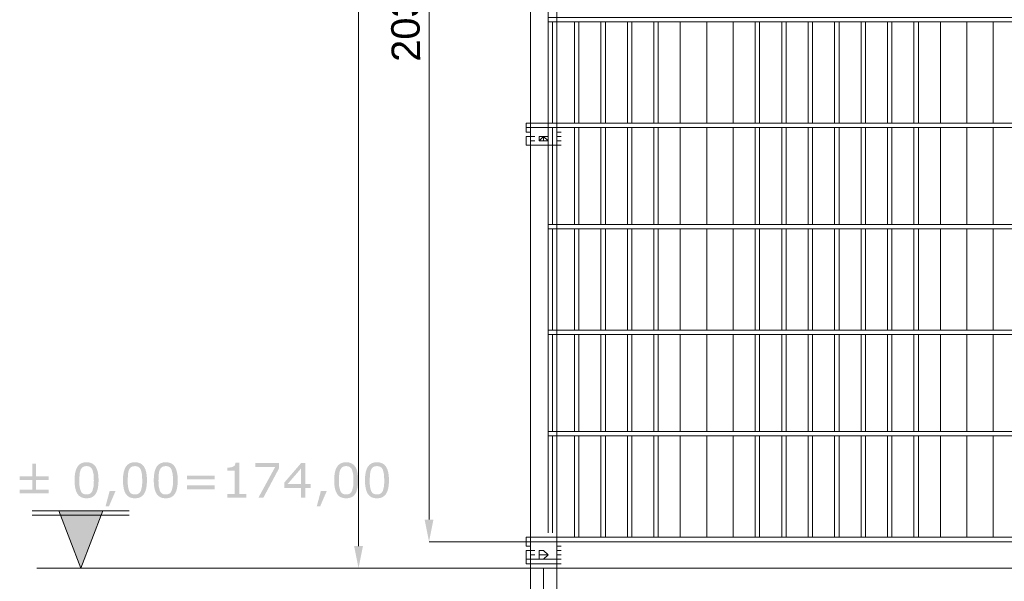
# Model space of a CAD drawing. Header units: millimetres. Extents: x 74583 to 75292, y 11361 to 11727.
# Tile 11 of 85: x 74917.53 to 74926.99, y 11694.02 to 11699.42. Entities that reach past the tile are written whole.
import ezdxf

# ---------------------------------------------------------------- set-up
doc = ezdxf.new("R2010")
doc.units = ezdxf.units.MM
doc.layers.add('C00-00-00', color=7, linetype='Continuous')
doc.styles.get("Standard").update_dxf_attribs({"font": 'ARIAL.TTF'})

msp = doc.modelspace()

# ---------------------------------------------------------------- hatches: boundary and pattern name
at = {"layer": 'C00-00-00'}
h = msp.add_hatch(color=256, dxfattribs=at)
h.dxf.hatch_style = 2
h.paths.add_polyline_path([(74917.8121, 11694.8674), (74917.533, 11694.8674), (74917.533, 11694.9028), (74917.654, 11694.9028), (74917.654, 11694.9972), (74917.533, 11694.9972), (74917.533, 11695.0326), (74917.654, 11695.0326), (74917.654, 11695.1547), (74917.6912, 11695.1547), (74917.6912, 11695.0326), (74917.8121, 11695.0326), (74917.8121, 11694.9972), (74917.6912, 11694.9972), (74917.6912, 11694.9028), (74917.8121, 11694.9028)])
h = msp.add_hatch(color=256, dxfattribs=at)
h.paths.add_polyline_path([(74918.2906, 11694.9941), (74918.2888, 11694.9522), (74918.2835, 11694.9162), (74918.2748, 11694.8862), (74918.2625, 11694.8623), (74918.2465, 11694.8439), (74918.2267, 11694.8308), (74918.203, 11694.823), (74918.1754, 11694.8204), (74918.1473, 11694.823), (74918.1234, 11694.8309), (74918.1034, 11694.8442), (74918.0876, 11694.8628), (74918.0755, 11694.8869), (74918.0669, 11694.9168), (74918.0617, 11694.9523), (74918.06, 11694.9936), (74918.0618, 11695.0351), (74918.067, 11695.0709), (74918.0757, 11695.1008), (74918.088, 11695.1249), (74918.1039, 11695.1435), (74918.1238, 11695.1567), (74918.1476, 11695.1647), (74918.1754, 11695.1674), (74918.2033, 11695.1646), (74918.2272, 11695.1565), (74918.247, 11695.1431), (74918.2629, 11695.1242), (74918.275, 11695.1), (74918.2836, 11695.0702), (74918.2888, 11695.0349)])
h.paths.add_polyline_path([(74918.2317, 11694.8924), (74918.2423, 11694.935), (74918.2445, 11694.962), (74918.2452, 11694.9941), (74918.2423, 11695.0533), (74918.2314, 11695.0957), (74918.2222, 11695.1109), (74918.2101, 11695.1217), (74918.1946, 11695.1283), (74918.1754, 11695.1304), (74918.1561, 11695.1283), (74918.1405, 11695.1217), (74918.1281, 11695.1108), (74918.1186, 11695.0953), (74918.1122, 11695.0762), (74918.1083, 11695.052), (74918.1055, 11694.9936), (74918.106, 11694.9615), (74918.1078, 11694.9352), (74918.1185, 11694.8931), (74918.1273, 11694.8776), (74918.1393, 11694.8664), (74918.1551, 11694.8596), (74918.1754, 11694.8573), (74918.1945, 11694.8595), (74918.2102, 11694.866), (74918.2225, 11694.8769)])
h = msp.add_hatch(color=256, dxfattribs=at)
h.paths.add_polyline_path([(74918.7553, 11694.9941), (74918.7535, 11694.9522), (74918.7483, 11694.9162), (74918.7395, 11694.8862), (74918.7272, 11694.8623), (74918.7112, 11694.8439), (74918.6914, 11694.8308), (74918.6677, 11694.823), (74918.6401, 11694.8204), (74918.6121, 11694.823), (74918.5881, 11694.8309), (74918.5682, 11694.8442), (74918.5523, 11694.8628), (74918.5402, 11694.8869), (74918.5316, 11694.9168), (74918.5265, 11694.9523), (74918.5248, 11694.9936), (74918.5265, 11695.0351), (74918.5317, 11695.0709), (74918.5405, 11695.1008), (74918.5527, 11695.1249), (74918.5686, 11695.1435), (74918.5885, 11695.1567), (74918.6123, 11695.1647), (74918.6401, 11695.1674), (74918.668, 11695.1646), (74918.6919, 11695.1565), (74918.7118, 11695.1431), (74918.7276, 11695.1242), (74918.7397, 11695.1), (74918.7484, 11695.0702), (74918.7536, 11695.0349)])
h.paths.add_polyline_path([(74918.6965, 11694.8924), (74918.7071, 11694.935), (74918.7092, 11694.962), (74918.71, 11694.9941), (74918.7071, 11695.0533), (74918.6962, 11695.0957), (74918.687, 11695.1109), (74918.6748, 11695.1217), (74918.6593, 11695.1283), (74918.6401, 11695.1304), (74918.6208, 11695.1283), (74918.6052, 11695.1217), (74918.5928, 11695.1108), (74918.5833, 11695.0953), (74918.5769, 11695.0762), (74918.573, 11695.052), (74918.5702, 11694.9936), (74918.5708, 11694.9615), (74918.5726, 11694.9352), (74918.5832, 11694.8931), (74918.592, 11694.8776), (74918.604, 11694.8664), (74918.6198, 11694.8596), (74918.6401, 11694.8573), (74918.6592, 11694.8595), (74918.675, 11694.866), (74918.6873, 11694.8769)])
h = msp.add_hatch(color=256, dxfattribs=at)
h.paths.add_polyline_path([(74919.051, 11694.9941), (74919.0492, 11694.9522), (74919.044, 11694.9162), (74919.0352, 11694.8862), (74919.0229, 11694.8623), (74919.0069, 11694.8439), (74918.9871, 11694.8308), (74918.9634, 11694.823), (74918.9358, 11694.8204), (74918.9078, 11694.823), (74918.8838, 11694.8309), (74918.8639, 11694.8442), (74918.848, 11694.8628), (74918.8359, 11694.8869), (74918.8273, 11694.9168), (74918.8222, 11694.9523), (74918.8205, 11694.9936), (74918.8222, 11695.0351), (74918.8274, 11695.0709), (74918.8362, 11695.1008), (74918.8484, 11695.1249), (74918.8643, 11695.1435), (74918.8842, 11695.1567), (74918.908, 11695.1647), (74918.9358, 11695.1674), (74918.9637, 11695.1646), (74918.9876, 11695.1565), (74919.0075, 11695.1431), (74919.0233, 11695.1242), (74919.0354, 11695.1), (74919.0441, 11695.0702), (74919.0493, 11695.0349)])
h.paths.add_polyline_path([(74918.9922, 11694.8924), (74919.0028, 11694.935), (74919.0049, 11694.962), (74919.0057, 11694.9941), (74919.0028, 11695.0533), (74918.9919, 11695.0957), (74918.9827, 11695.1109), (74918.9705, 11695.1217), (74918.955, 11695.1283), (74918.9358, 11695.1304), (74918.9165, 11695.1283), (74918.9009, 11695.1217), (74918.8885, 11695.1108), (74918.879, 11695.0953), (74918.8726, 11695.0762), (74918.8687, 11695.052), (74918.8659, 11694.9936), (74918.8665, 11694.9615), (74918.8683, 11694.9352), (74918.8789, 11694.8931), (74918.8877, 11694.8776), (74918.8997, 11694.8664), (74918.9155, 11694.8596), (74918.9358, 11694.8573), (74918.9549, 11694.8595), (74918.9707, 11694.866), (74918.983, 11694.8769)])
h = msp.add_hatch(color=256, dxfattribs=at)
h.dxf.hatch_style = 2
h.paths.add_polyline_path([(74919.7091, 11694.8273), (74919.5286, 11694.8273), (74919.5286, 11694.8613), (74919.5981, 11694.8613), (74919.5981, 11695.0848), (74919.5286, 11695.0848), (74919.5286, 11695.1153), (74919.5588, 11695.1176), (74919.5832, 11695.1244), (74919.5995, 11695.1386), (74919.6063, 11695.1618), (74919.6411, 11695.1618), (74919.6411, 11694.8613), (74919.7091, 11694.8613)])
h = msp.add_hatch(color=256, dxfattribs=at)
h.dxf.hatch_style = 2
h.paths.add_polyline_path([(74920.0247, 11695.1107), (74919.8738, 11694.8273), (74919.8258, 11694.8273), (74919.9864, 11695.1215), (74919.7965, 11695.1215), (74919.7965, 11695.1607), (74920.0247, 11695.1607)])
h = msp.add_hatch(color=256, dxfattribs=at)
h.paths.add_polyline_path([(74920.3271, 11694.9211), (74920.2777, 11694.9211), (74920.2777, 11694.8273), (74920.2347, 11694.8273), (74920.2347, 11694.9211), (74920.075, 11694.9211), (74920.075, 11694.9726), (74920.2365, 11695.1607), (74920.2777, 11695.1607), (74920.2777, 11694.9569), (74920.3271, 11694.9569)])
h.paths.add_polyline_path([(74920.2347, 11694.9569), (74920.2347, 11695.1074), (74920.1054, 11694.9569)])
h = msp.add_hatch(color=256, dxfattribs=at)
h.paths.add_polyline_path([(74920.7837, 11694.9941), (74920.782, 11694.9522), (74920.7767, 11694.9162), (74920.7679, 11694.8862), (74920.7556, 11694.8623), (74920.7397, 11694.8439), (74920.7198, 11694.8308), (74920.6961, 11694.823), (74920.6685, 11694.8204), (74920.6405, 11694.823), (74920.6165, 11694.8309), (74920.5966, 11694.8442), (74920.5808, 11694.8628), (74920.5687, 11694.8869), (74920.5601, 11694.9168), (74920.5549, 11694.9523), (74920.5532, 11694.9936), (74920.5549, 11695.0351), (74920.5602, 11695.0709), (74920.5689, 11695.1008), (74920.5812, 11695.1249), (74920.5971, 11695.1435), (74920.617, 11695.1567), (74920.6408, 11695.1647), (74920.6685, 11695.1674), (74920.6965, 11695.1646), (74920.7204, 11695.1565), (74920.7402, 11695.1431), (74920.756, 11695.1242), (74920.7682, 11695.1), (74920.7768, 11695.0702), (74920.782, 11695.0349)])
h.paths.add_polyline_path([(74920.7249, 11694.8924), (74920.7355, 11694.935), (74920.7377, 11694.962), (74920.7384, 11694.9941), (74920.7355, 11695.0533), (74920.7246, 11695.0957), (74920.7154, 11695.1109), (74920.7033, 11695.1217), (74920.6878, 11695.1283), (74920.6685, 11695.1304), (74920.6493, 11695.1283), (74920.6337, 11695.1217), (74920.6213, 11695.1108), (74920.6118, 11695.0953), (74920.6054, 11695.0762), (74920.6014, 11695.052), (74920.5987, 11694.9936), (74920.5992, 11694.9615), (74920.601, 11694.9352), (74920.6116, 11694.8931), (74920.6204, 11694.8776), (74920.6324, 11694.8664), (74920.6483, 11694.8596), (74920.6685, 11694.8573), (74920.6877, 11694.8595), (74920.7034, 11694.866), (74920.7157, 11694.8769)])
h = msp.add_hatch(color=256, dxfattribs=at)
h.paths.add_polyline_path([(74921.0794, 11694.9941), (74921.0777, 11694.9522), (74921.0724, 11694.9162), (74921.0636, 11694.8862), (74921.0513, 11694.8623), (74921.0354, 11694.8439), (74921.0155, 11694.8308), (74920.9918, 11694.823), (74920.9642, 11694.8204), (74920.9362, 11694.823), (74920.9122, 11694.8309), (74920.8923, 11694.8442), (74920.8765, 11694.8628), (74920.8644, 11694.8869), (74920.8558, 11694.9168), (74920.8506, 11694.9523), (74920.8489, 11694.9936), (74920.8506, 11695.0351), (74920.8559, 11695.0709), (74920.8646, 11695.1008), (74920.8769, 11695.1249), (74920.8928, 11695.1435), (74920.9127, 11695.1567), (74920.9365, 11695.1647), (74920.9642, 11695.1674), (74920.9922, 11695.1646), (74921.0161, 11695.1565), (74921.0359, 11695.1431), (74921.0517, 11695.1242), (74921.0639, 11695.1), (74921.0725, 11695.0702), (74921.0777, 11695.0349)])
h.paths.add_polyline_path([(74921.0206, 11694.8924), (74921.0312, 11694.935), (74921.0334, 11694.962), (74921.0341, 11694.9941), (74921.0312, 11695.0533), (74921.0203, 11695.0957), (74921.0111, 11695.1109), (74920.999, 11695.1217), (74920.9835, 11695.1283), (74920.9642, 11695.1304), (74920.9449, 11695.1283), (74920.9294, 11695.1217), (74920.917, 11695.1108), (74920.9075, 11695.0953), (74920.9011, 11695.0762), (74920.8971, 11695.052), (74920.8944, 11694.9936), (74920.8949, 11694.9615), (74920.8967, 11694.9352), (74920.9073, 11694.8931), (74920.9161, 11694.8776), (74920.9281, 11694.8664), (74920.944, 11694.8596), (74920.9642, 11694.8573), (74920.9834, 11694.8595), (74920.9991, 11694.866), (74921.0114, 11694.8769)])
h = msp.add_hatch(color=256, dxfattribs=at)
h.paths.add_polyline_path([(74919.4058, 11695.0024), (74919.1403, 11695.0024), (74919.1403, 11695.0382), (74919.4058, 11695.0382)])
h.paths.add_polyline_path([(74919.4058, 11694.9083), (74919.1403, 11694.9083), (74919.1403, 11694.9441), (74919.4058, 11694.9441)])
h = msp.add_hatch(color=256, dxfattribs=at)
h.dxf.hatch_style = 2
h.paths.add_polyline_path([(74918.4537, 11694.8911), (74918.3906, 11694.7444), (74918.3579, 11694.7444), (74918.3969, 11694.8911)])
h = msp.add_hatch(color=256, dxfattribs=at)
h.dxf.hatch_style = 2
h.paths.add_polyline_path([(74920.4821, 11694.8911), (74920.419, 11694.7444), (74920.3864, 11694.7444), (74920.4254, 11694.8911)])
h = msp.add_hatch(color=256, dxfattribs=at)
h.dxf.hatch_style = 2
h.paths.add_polyline_path([(74918.3316, 11694.7003), (74917.9083, 11694.7003), (74918.1199, 11694.1499)])
h = msp.add_hatch(color=256, dxfattribs=at)
h.dxf.hatch_style = 2
h.paths.add_polyline_path([(74921.4219, 11694.6156), (74921.5066, 11694.6156), (74921.4643, 11694.4039)])
h = msp.add_hatch(color=256, dxfattribs=at)
h.dxf.hatch_style = 2
h.paths.add_polyline_path([(74920.7446, 11694.3616), (74920.8293, 11694.3616), (74920.7869, 11694.1499)])
h = msp.add_hatch(color=256, dxfattribs=at)
h.dxf.hatch_style = 2
h.paths.add_polyline_path([(74920.7446, 11694.3616), (74920.8293, 11694.3616), (74920.7869, 11694.1499)])

# ---------------------------------------------------------------- linework, layer by layer
at = {"layer": 'C00-00-00', "lineweight": 0}
for points in [[(74922.4379, 11714.3853), (74922.4379, 11692.0333)], [(74922.6919, 11692.2449), (74922.6919, 11714.3853)], [(74920.7869, 11694.3616), (74920.7869, 11713.9196)], [(74922.6496, 11704.4369), (74922.6496, 11704.5639), (74922.6073, 11704.5639), (74922.6073, 11694.4886)], [(74921.4643, 11704.3523), (74921.4643, 11694.6156)], [(74922.6496, 11698.4256), (74922.6496, 11699.3993)], [(74922.8613, 11699.3993), (74922.8613, 11698.4256)], [(74922.9036, 11698.4256), (74922.9036, 11699.3993)], [(74923.1153, 11699.3993), (74923.1153, 11698.4256)], [(74923.1576, 11698.4256), (74923.1576, 11699.3993)], [(74923.3693, 11699.3993), (74923.3693, 11698.4256)], [(74923.4116, 11698.4256), (74923.4116, 11699.3993)], [(74923.6233, 11699.3993), (74923.6233, 11698.4256)], [(74923.6656, 11698.4256), (74923.6656, 11699.3993)], [(74923.8773, 11698.4256), (74923.8773, 11699.3993)], [(74923.8773, 11699.3993), (74923.8773, 11698.4256)], [(74924.1313, 11698.4256), (74924.1313, 11699.3993)], [(74924.1313, 11699.3993), (74924.1313, 11698.4256)], [(74924.3853, 11698.4256), (74924.3853, 11699.3993)], [(74924.3853, 11699.3993), (74924.3853, 11698.4256)], [(74924.5969, 11699.3993), (74924.5969, 11698.4256)], [(74924.6393, 11698.4256), (74924.6393, 11699.3993)], [(74924.8509, 11699.3993), (74924.8509, 11698.4256)], [(74924.8933, 11698.4256), (74924.8933, 11699.3993)], [(74925.1049, 11699.3993), (74925.1049, 11698.4256)], [(74925.1473, 11698.4256), (74925.1473, 11699.3993)], [(74925.3589, 11699.3993), (74925.3589, 11698.4256)], [(74925.4013, 11698.4256), (74925.4013, 11699.3993)], [(74925.6129, 11699.3993), (74925.6129, 11698.4256)], [(74925.6553, 11698.4256), (74925.6553, 11699.3993)], [(74925.8669, 11699.3993), (74925.8669, 11698.4256)], [(74925.9093, 11698.4256), (74925.9093, 11699.3993)], [(74926.1209, 11699.3993), (74926.1209, 11698.4256)], [(74926.1633, 11698.4256), (74926.1633, 11699.3993)], [(74926.3749, 11698.4256), (74926.3749, 11699.3993)], [(74926.3749, 11699.3993), (74926.3749, 11698.4256)], [(74926.6289, 11698.4256), (74926.6289, 11699.3993)], [(74926.6289, 11699.3993), (74926.6289, 11698.4256)], [(74926.8829, 11698.4256), (74926.8829, 11699.3993)], [(74926.8829, 11699.3993), (74926.8829, 11698.4256)], [(74922.3956, 11698.4256), (74922.4379, 11698.4256)], [(74922.4379, 11698.4256), (74922.3956, 11698.4256)], [(74922.3956, 11698.4256), (74922.4379, 11698.4256)], [(74922.3956, 11698.4256), (74922.3956, 11698.3833)], [(74922.3956, 11698.4256), (74922.4379, 11698.4256)], [(74922.3956, 11698.3833), (74922.3956, 11698.4256)], [(74922.3956, 11698.4256), (74922.4379, 11698.4256)], [(74922.3956, 11698.4256), (74922.4379, 11698.4256)], [(74922.3956, 11698.3833), (74922.4379, 11698.3833)], [(74922.3956, 11698.3409), (74922.3956, 11698.3833)], [(74922.3956, 11698.3833), (74922.3956, 11698.3409)], [(74922.3956, 11698.3833), (74922.4379, 11698.3833)], [(74922.4379, 11698.4256), (74922.6919, 11698.4256)], [(74922.4379, 11698.3833), (74922.4379, 11698.4256)], [(74922.4379, 11698.4256), (74922.4803, 11698.4256)], [(74922.4379, 11698.4256), (74922.4803, 11698.4256)], [(74922.4379, 11698.4256), (74922.4803, 11698.4256)], [(74922.4379, 11698.4256), (74922.4803, 11698.4256)], [(74922.4379, 11698.4256), (74922.4803, 11698.4256)], [(74922.4379, 11698.4256), (74922.4379, 11698.3833)], [(74922.4379, 11698.4256), (74922.4379, 11698.3833)], [(74922.4379, 11698.4256), (74922.4803, 11698.4256)], [(74922.4379, 11698.3833), (74922.4379, 11698.2986)], [(74922.4379, 11698.3833), (74922.6919, 11698.3833)], [(74922.4379, 11698.3833), (74922.4803, 11698.3833)], [(74922.6496, 11697.4519), (74922.6496, 11698.3833)], [(74922.6919, 11698.4256), (74922.6919, 11698.3833)], [(74922.6919, 11698.4256), (74922.7343, 11698.4256)], [(74922.6919, 11698.4256), (74922.7343, 11698.4256)], [(74922.6919, 11698.4256), (74922.7343, 11698.4256)], [(74922.6919, 11698.4256), (74922.7343, 11698.4256)], [(74922.6919, 11698.3833), (74922.6919, 11698.4256)], [(74922.6919, 11698.4256), (74922.7343, 11698.4256)], [(74922.6919, 11698.4256), (74922.6919, 11698.3833)], [(74922.6919, 11698.4256), (74922.7343, 11698.4256)], [(74922.6919, 11698.4256), (74922.7343, 11698.4256)], [(74922.6919, 11698.4256), (74922.7343, 11698.4256)], [(74922.6919, 11698.4256), (74922.7343, 11698.4256)], [(74922.6919, 11698.4256), (74922.7343, 11698.4256)], [(74922.6919, 11698.4256), (74922.7343, 11698.4256)], [(74922.6919, 11698.4256), (74922.7343, 11698.4256)], [(74922.6919, 11698.3833), (74922.6919, 11698.4256)], [(74922.6919, 11698.3833), (74922.6919, 11698.4256)], [(74922.6919, 11698.2986), (74922.6919, 11698.3833)], [(74922.6919, 11698.3833), (74922.7343, 11698.3833)], [(74922.6919, 11698.3833), (74922.7343, 11698.3833)], [(74922.6919, 11698.3833), (74922.6919, 11698.3409)], [(74922.6919, 11698.3409), (74922.6919, 11698.3833)], [(74922.6919, 11698.3833), (74922.7343, 11698.3833)], [(74922.8613, 11698.3833), (74922.8613, 11697.4519)], [(74922.9036, 11697.4519), (74922.9036, 11698.3833)], [(74923.1153, 11698.3833), (74923.1153, 11697.4519)], [(74923.1576, 11697.4519), (74923.1576, 11698.3833)], [(74923.3693, 11698.3833), (74923.3693, 11697.4519)], [(74923.4116, 11697.4519), (74923.4116, 11698.3833)], [(74923.6233, 11698.3833), (74923.6233, 11697.4519)], [(74923.6656, 11697.4519), (74923.6656, 11698.3833)], [(74923.8773, 11697.4519), (74923.8773, 11698.3833)], [(74923.8773, 11698.3833), (74923.8773, 11697.4519)], [(74924.1313, 11697.4519), (74924.1313, 11698.3833)], [(74924.1313, 11698.3833), (74924.1313, 11697.4519)], [(74924.3853, 11697.4519), (74924.3853, 11698.3833)], [(74924.3853, 11698.3833), (74924.3853, 11697.4519)], [(74924.5969, 11698.3833), (74924.5969, 11697.4519)], [(74924.6393, 11697.4519), (74924.6393, 11698.3833)], [(74924.8509, 11698.3833), (74924.8509, 11697.4519)], [(74924.8933, 11697.4519), (74924.8933, 11698.3833)], [(74925.1049, 11698.3833), (74925.1049, 11697.4519)], [(74925.1473, 11697.4519), (74925.1473, 11698.3833)], [(74925.3589, 11698.3833), (74925.3589, 11697.4519)], [(74925.4013, 11697.4519), (74925.4013, 11698.3833)], [(74925.6129, 11698.3833), (74925.6129, 11697.4519)], [(74925.6553, 11697.4519), (74925.6553, 11698.3833)], [(74925.8669, 11698.3833), (74925.8669, 11697.4519)], [(74925.9093, 11697.4519), (74925.9093, 11698.3833)], [(74926.1209, 11698.3833), (74926.1209, 11697.4519)], [(74926.1633, 11697.4519), (74926.1633, 11698.3833)], [(74926.3749, 11697.4519), (74926.3749, 11698.3833)], [(74926.3749, 11698.3833), (74926.3749, 11697.4519)], [(74926.6289, 11697.4519), (74926.6289, 11698.3833)], [(74926.6289, 11698.3833), (74926.6289, 11697.4519)], [(74926.8829, 11697.4519), (74926.8829, 11698.3833)], [(74926.8829, 11698.3833), (74926.8829, 11697.4519)], [(74922.4379, 11698.3409), (74922.3956, 11698.3409)], [(74922.4379, 11698.3409), (74922.3956, 11698.3409)], [(74922.4379, 11698.3409), (74922.3956, 11698.3409)], [(74922.3956, 11698.3409), (74922.4379, 11698.3409)], [(74922.3956, 11698.3409), (74922.4379, 11698.3409)], [(74922.3956, 11698.3409), (74922.4379, 11698.3409)], [(74922.3956, 11698.3409), (74922.4379, 11698.3409)], [(74922.3956, 11698.3409), (74922.4379, 11698.3409)], [(74922.3956, 11698.3409), (74922.4379, 11698.3409)], [(74922.3956, 11698.3409), (74922.4379, 11698.3409)], [(74922.3956, 11698.2986), (74922.4379, 11698.2986)], [(74922.3956, 11698.2986), (74922.4379, 11698.2986)], [(74922.3956, 11698.2139), (74922.3956, 11698.2986)], [(74922.3956, 11698.2986), (74922.4379, 11698.2986)], [(74922.3956, 11698.2986), (74922.3956, 11698.2139)], [(74922.3956, 11698.2986), (74922.4379, 11698.2986)], [(74922.3956, 11698.2986), (74922.4379, 11698.2986)], [(74922.3956, 11698.2986), (74922.4379, 11698.2986)], [(74922.4379, 11698.2986), (74922.4803, 11698.2986)], [(74922.4379, 11698.2986), (74922.4803, 11698.2986)], [(74922.4379, 11698.2986), (74922.4379, 11698.2563)], [(74922.4379, 11698.2986), (74922.4803, 11698.2986)], [(74922.4379, 11698.2986), (74922.4803, 11698.2986)], [(74922.4379, 11698.2986), (74922.4379, 11698.2563)], [(74922.4379, 11698.2563), (74922.4379, 11698.2986)], [(74922.4379, 11698.2986), (74922.4803, 11698.2986)], [(74922.4379, 11698.2986), (74922.4803, 11698.2986)], [(74922.4379, 11698.2986), (74922.4803, 11698.2986)], [(74922.4379, 11698.2986), (74922.4803, 11698.2986)], [(74922.4379, 11698.2986), (74922.4803, 11698.2986)], [(74922.4379, 11698.2986), (74922.4803, 11698.2986)], [(74922.4379, 11698.2986), (74922.4803, 11698.2986)], [(74922.4379, 11698.2986), (74922.4803, 11698.2986)], [(74922.4379, 11698.2986), (74922.4803, 11698.2986)], [(74922.4379, 11698.2986), (74922.4803, 11698.2986)], [(74922.4379, 11698.2986), (74922.4803, 11698.2986)], [(74922.4379, 11698.2986), (74922.4803, 11698.2986)], [(74922.4379, 11698.2986), (74922.4803, 11698.2986)], [(74922.4379, 11698.2986), (74922.4803, 11698.2986)], [(74922.4379, 11698.2986), (74922.4803, 11698.2986)], [(74922.4379, 11698.2986), (74922.4803, 11698.2986)], [(74922.4379, 11698.2986), (74922.4803, 11698.2986)], [(74922.4379, 11698.2986), (74922.4803, 11698.2986)], [(74922.4379, 11698.2986), (74922.4803, 11698.2986)], [(74922.4379, 11698.2986), (74922.4803, 11698.2986)], [(74922.4379, 11698.2986), (74922.4803, 11698.2986)], [(74922.4379, 11698.2986), (74922.4379, 11698.2563)], [(74922.5226, 11698.2563), (74922.5649, 11698.2986)], [(74922.5649, 11698.2986), (74922.6073, 11698.2986)], [(74922.5649, 11698.2986), (74922.5649, 11698.2563)], [(74922.6919, 11698.3409), (74922.7343, 11698.3409)], [(74922.6919, 11698.3409), (74922.7343, 11698.3409)], [(74922.6919, 11698.3409), (74922.7343, 11698.3409)], [(74922.6919, 11698.3409), (74922.7343, 11698.3409)], [(74922.6919, 11698.3409), (74922.7343, 11698.3409)], [(74922.6919, 11698.3409), (74922.7343, 11698.3409)], [(74922.6919, 11698.3409), (74922.7343, 11698.3409)], [(74922.6919, 11698.3409), (74922.7343, 11698.3409)], [(74922.6919, 11698.3409), (74922.7343, 11698.3409)], [(74922.6919, 11698.3409), (74922.7343, 11698.3409)], [(74922.6919, 11698.2986), (74922.7343, 11698.2986)], [(74922.6919, 11698.2563), (74922.6919, 11698.2986)], [(74922.6919, 11698.2986), (74922.7343, 11698.2986)], [(74922.6919, 11698.2986), (74922.7343, 11698.2986)], [(74922.6919, 11698.2986), (74922.7343, 11698.2986)], [(74922.6919, 11698.2986), (74922.7343, 11698.2986)], [(74922.6919, 11698.2986), (74922.7343, 11698.2986)], [(74922.6919, 11698.2986), (74922.7343, 11698.2986)], [(74922.6919, 11698.2986), (74922.7343, 11698.2986)], [(74922.6919, 11698.2986), (74922.7343, 11698.2986)], [(74922.6919, 11698.2986), (74922.7343, 11698.2986)], [(74922.6919, 11698.2986), (74922.7343, 11698.2986)], [(74922.6919, 11698.2986), (74922.7343, 11698.2986)], [(74922.6919, 11698.2986), (74922.7343, 11698.2986)], [(74922.6919, 11698.2986), (74922.7343, 11698.2986)], [(74922.6919, 11698.2986), (74922.7343, 11698.2986)], [(74922.6919, 11698.2986), (74922.7343, 11698.2986)], [(74922.6919, 11698.2986), (74922.7343, 11698.2986)], [(74922.6919, 11698.2986), (74922.7343, 11698.2986)], [(74922.6919, 11698.2986), (74922.7343, 11698.2986)], [(74922.6919, 11698.2986), (74922.7343, 11698.2986)], [(74922.6919, 11698.2986), (74922.6919, 11698.2139)], [(74922.6919, 11698.2986), (74922.7343, 11698.2986)], [(74922.6919, 11698.2139), (74922.6919, 11698.2986)], [(74922.6919, 11698.2986), (74922.7343, 11698.2986)], [(74922.6919, 11698.2986), (74922.7343, 11698.2986)], [(74922.6919, 11698.2563), (74922.6919, 11698.2986)], [(74922.6919, 11698.2986), (74922.7343, 11698.2986)], [(74922.6919, 11698.2986), (74922.7343, 11698.2986)], [(74922.6919, 11698.2986), (74922.7343, 11698.2986)], [(74922.6919, 11698.2986), (74922.6919, 11698.2563)], [(74922.6919, 11698.2986), (74922.7343, 11698.2986)], [(74922.6919, 11698.2986), (74922.7343, 11698.2986)], [(74922.6919, 11698.2986), (74922.7343, 11698.2986)], [(74922.6919, 11698.2563), (74922.6919, 11698.2986)], [(74922.6919, 11698.2986), (74922.7343, 11698.2986)], [(74922.6919, 11698.2986), (74922.7343, 11698.2986)], [(74922.4379, 11698.2139), (74922.3956, 11698.2139)], [(74922.3956, 11698.2139), (74922.4379, 11698.2139)], [(74922.3956, 11698.2139), (74922.4379, 11698.2139)], [(74922.3956, 11698.2139), (74922.4379, 11698.2139)], [(74922.3956, 11698.2139), (74922.4379, 11698.2139)], [(74922.3956, 11698.2139), (74922.4379, 11698.2139)], [(74922.4379, 11698.2563), (74922.4379, 11698.2139)], [(74922.4379, 11698.2563), (74922.4803, 11698.2563)], [(74922.4379, 11698.2563), (74922.4803, 11698.2563)], [(74922.4379, 11698.2563), (74922.4803, 11698.2563)], [(74922.4379, 11698.2563), (74922.4803, 11698.2563)], [(74922.4379, 11698.2563), (74922.4803, 11698.2563)], [(74922.4379, 11698.2563), (74922.4803, 11698.2563)], [(74922.4379, 11698.2563), (74922.4803, 11698.2563)], [(74922.4379, 11698.2563), (74922.4803, 11698.2563)], [(74922.4379, 11698.2563), (74922.4803, 11698.2563)], [(74922.4379, 11698.2563), (74922.4379, 11698.2139)], [(74922.4379, 11698.2563), (74922.4803, 11698.2563)], [(74922.4379, 11698.2563), (74922.4803, 11698.2563)], [(74922.4379, 11698.2139), (74922.4379, 11698.2563)], [(74922.4379, 11698.2563), (74922.4803, 11698.2563)], [(74922.4379, 11698.2563), (74922.4803, 11698.2563)], [(74922.4379, 11698.2563), (74922.4803, 11698.2563)], [(74922.4379, 11698.2563), (74922.4803, 11698.2563)], [(74922.4379, 11698.2563), (74922.4803, 11698.2563)], [(74922.4379, 11698.2563), (74922.4803, 11698.2563)], [(74922.4379, 11698.2563), (74922.4803, 11698.2563)], [(74922.4379, 11698.2563), (74922.4803, 11698.2563)], [(74922.4379, 11698.2563), (74922.4803, 11698.2563)], [(74922.4379, 11698.2563), (74922.4803, 11698.2563)], [(74922.4379, 11698.2139), (74922.6919, 11698.2139)], [(74922.4379, 11698.2139), (74922.4803, 11698.2139)], [(74922.4379, 11698.2139), (74922.6919, 11698.2139)], [(74922.4379, 11698.2139), (74922.4803, 11698.2139)], [(74922.4379, 11698.2139), (74922.4803, 11698.2139)], [(74922.4379, 11698.2139), (74922.4803, 11698.2139)], [(74922.4379, 11698.2139), (74922.4803, 11698.2139)], [(74922.4379, 11698.2139), (74922.4803, 11698.2139)], [(74922.5649, 11698.2563), (74922.5226, 11698.2563)], [(74922.5649, 11698.2563), (74922.6073, 11698.2563)], [(74922.5649, 11698.2563), (74922.6073, 11698.2563)], [(74922.6919, 11698.2563), (74922.7343, 11698.2563)], [(74922.6919, 11698.2563), (74922.6919, 11698.2139)], [(74922.6919, 11698.2563), (74922.7343, 11698.2563)], [(74922.6919, 11698.2563), (74922.7343, 11698.2563)], [(74922.6919, 11698.2563), (74922.7343, 11698.2563)], [(74922.6919, 11698.2563), (74922.7343, 11698.2563)], [(74922.6919, 11698.2563), (74922.7343, 11698.2563)], [(74922.6919, 11698.2563), (74922.7343, 11698.2563)], [(74922.6919, 11698.2563), (74922.7343, 11698.2563)], [(74922.6919, 11698.2563), (74922.7343, 11698.2563)], [(74922.6919, 11698.2563), (74922.7343, 11698.2563)], [(74922.6919, 11698.2563), (74922.7343, 11698.2563)], [(74922.6919, 11698.2139), (74922.6919, 11698.2563)], [(74922.6919, 11698.2563), (74922.7343, 11698.2563)], [(74922.6919, 11698.2563), (74922.6919, 11698.2139)], [(74922.6919, 11698.2563), (74922.7343, 11698.2563)], [(74922.6919, 11698.2563), (74922.7343, 11698.2563)], [(74922.6919, 11698.2563), (74922.7343, 11698.2563)], [(74922.6919, 11698.2563), (74922.7343, 11698.2563)], [(74922.6919, 11698.2563), (74922.7343, 11698.2563)], [(74922.6919, 11698.2563), (74922.7343, 11698.2563)], [(74922.6919, 11698.2563), (74922.7343, 11698.2563)], [(74922.6919, 11698.2563), (74922.7343, 11698.2563)], [(74922.6919, 11698.2563), (74922.7343, 11698.2563)], [(74922.6919, 11698.2139), (74922.7343, 11698.2139)], [(74922.6919, 11698.2139), (74922.7343, 11698.2139)], [(74922.6919, 11698.2139), (74922.7343, 11698.2139)], [(74922.6919, 11698.2139), (74922.7343, 11698.2139)], [(74922.6919, 11698.2139), (74922.7343, 11698.2139)], [(74922.6919, 11698.2139), (74922.7343, 11698.2139)], [(74922.6919, 11698.2139), (74922.7343, 11698.2139)], [(74922.6919, 11698.2139), (74922.7343, 11698.2139)], [(74922.6919, 11698.2139), (74922.7343, 11698.2139)], [(74922.6919, 11698.2139), (74922.7343, 11698.2139)], [(74922.6919, 11698.2139), (74922.7343, 11698.2139)], [(74922.6919, 11698.2139), (74922.7343, 11698.2139)], [(74922.6496, 11696.4359), (74922.6496, 11697.4096)], [(74922.8613, 11697.4096), (74922.8613, 11696.4359)], [(74922.9036, 11696.4359), (74922.9036, 11697.4096)], [(74923.1153, 11697.4096), (74923.1153, 11696.4359)], [(74923.1576, 11696.4359), (74923.1576, 11697.4096)], [(74923.3693, 11697.4096), (74923.3693, 11696.4359)], [(74923.4116, 11696.4359), (74923.4116, 11697.4096)], [(74923.6233, 11697.4096), (74923.6233, 11696.4359)], [(74923.6656, 11696.4359), (74923.6656, 11697.4096)], [(74923.8773, 11696.4359), (74923.8773, 11697.4096)], [(74923.8773, 11697.4096), (74923.8773, 11696.4359)], [(74924.1313, 11696.4359), (74924.1313, 11697.4096)], [(74924.1313, 11697.4096), (74924.1313, 11696.4359)], [(74924.3853, 11696.4359), (74924.3853, 11697.4096)], [(74924.3853, 11697.4096), (74924.3853, 11696.4359)], [(74924.5969, 11697.4096), (74924.5969, 11696.4359)], [(74924.6393, 11696.4359), (74924.6393, 11697.4096)], [(74924.8509, 11697.4096), (74924.8509, 11696.4359)], [(74924.8933, 11696.4359), (74924.8933, 11697.4096)], [(74925.1049, 11697.4096), (74925.1049, 11696.4359)], [(74925.1473, 11696.4359), (74925.1473, 11697.4096)], [(74925.3589, 11697.4096), (74925.3589, 11696.4359)], [(74925.4013, 11696.4359), (74925.4013, 11697.4096)], [(74925.6129, 11697.4096), (74925.6129, 11696.4359)], [(74925.6553, 11696.4359), (74925.6553, 11697.4096)], [(74925.8669, 11697.4096), (74925.8669, 11696.4359)], [(74925.9093, 11696.4359), (74925.9093, 11697.4096)], [(74926.1209, 11697.4096), (74926.1209, 11696.4359)], [(74926.1633, 11696.4359), (74926.1633, 11697.4096)], [(74926.3749, 11696.4359), (74926.3749, 11697.4096)], [(74926.3749, 11697.4096), (74926.3749, 11696.4359)], [(74926.6289, 11696.4359), (74926.6289, 11697.4096)], [(74926.6289, 11697.4096), (74926.6289, 11696.4359)], [(74926.8829, 11696.4359), (74926.8829, 11697.4096)], [(74926.8829, 11697.4096), (74926.8829, 11696.4359)], [(74922.6496, 11695.4623), (74922.6496, 11696.3936)], [(74922.8613, 11696.3936), (74922.8613, 11695.4623)], [(74922.9036, 11695.4623), (74922.9036, 11696.3936)], [(74923.1153, 11696.3936), (74923.1153, 11695.4623)], [(74923.1576, 11695.4623), (74923.1576, 11696.3936)], [(74923.3693, 11696.3936), (74923.3693, 11695.4623)], [(74923.4116, 11695.4623), (74923.4116, 11696.3936)], [(74923.6233, 11696.3936), (74923.6233, 11695.4623)], [(74923.6656, 11695.4623), (74923.6656, 11696.3936)], [(74923.8773, 11695.4623), (74923.8773, 11696.3936)], [(74923.8773, 11696.3936), (74923.8773, 11695.4623)], [(74924.1313, 11695.4623), (74924.1313, 11696.3936)], [(74924.1313, 11696.3936), (74924.1313, 11695.4623)], [(74924.3853, 11695.4623), (74924.3853, 11696.3936)], [(74924.3853, 11696.3936), (74924.3853, 11695.4623)], [(74924.5969, 11696.3936), (74924.5969, 11695.4623)], [(74924.6393, 11695.4623), (74924.6393, 11696.3936)], [(74924.8509, 11696.3936), (74924.8509, 11695.4623)], [(74924.8933, 11695.4623), (74924.8933, 11696.3936)], [(74925.1049, 11696.3936), (74925.1049, 11695.4623)], [(74925.1473, 11695.4623), (74925.1473, 11696.3936)], [(74925.3589, 11696.3936), (74925.3589, 11695.4623)], [(74925.4013, 11695.4623), (74925.4013, 11696.3936)], [(74925.6129, 11696.3936), (74925.6129, 11695.4623)], [(74925.6553, 11695.4623), (74925.6553, 11696.3936)], [(74925.8669, 11696.3936), (74925.8669, 11695.4623)], [(74925.9093, 11695.4623), (74925.9093, 11696.3936)], [(74926.1209, 11696.3936), (74926.1209, 11695.4623)], [(74926.1633, 11695.4623), (74926.1633, 11696.3936)], [(74926.3749, 11695.4623), (74926.3749, 11696.3936)], [(74926.3749, 11696.3936), (74926.3749, 11695.4623)], [(74926.6289, 11695.4623), (74926.6289, 11696.3936)], [(74926.6289, 11696.3936), (74926.6289, 11695.4623)], [(74926.8829, 11695.4623), (74926.8829, 11696.3936)], [(74926.8829, 11696.3936), (74926.8829, 11695.4623)], [(74922.6496, 11694.4886), (74922.6496, 11695.4199)], [(74922.8613, 11695.4199), (74922.8613, 11694.4463)], [(74922.9036, 11694.4463), (74922.9036, 11695.4199)], [(74923.1153, 11695.4199), (74923.1153, 11694.4463)], [(74923.1576, 11694.4463), (74923.1576, 11695.4199)], [(74923.3693, 11695.4199), (74923.3693, 11694.4463)], [(74923.4116, 11694.4463), (74923.4116, 11695.4199)], [(74923.6233, 11695.4199), (74923.6233, 11694.4463)], [(74923.6656, 11694.4463), (74923.6656, 11695.4199)], [(74923.8773, 11694.4463), (74923.8773, 11695.4199)], [(74923.8773, 11695.4199), (74923.8773, 11694.4463)], [(74924.1313, 11694.4463), (74924.1313, 11695.4199)], [(74924.1313, 11695.4199), (74924.1313, 11694.4463)], [(74924.3853, 11694.4463), (74924.3853, 11695.4199)], [(74924.3853, 11695.4199), (74924.3853, 11694.4463)], [(74924.5969, 11695.4199), (74924.5969, 11694.4463)], [(74924.6393, 11694.4463), (74924.6393, 11695.4199)], [(74924.8509, 11695.4199), (74924.8509, 11694.4463)], [(74924.8933, 11694.4463), (74924.8933, 11695.4199)], [(74925.1049, 11695.4199), (74925.1049, 11694.4463)], [(74925.1473, 11694.4463), (74925.1473, 11695.4199)], [(74925.3589, 11695.4199), (74925.3589, 11694.4463)], [(74925.4013, 11694.4463), (74925.4013, 11695.4199)], [(74925.6129, 11695.4199), (74925.6129, 11694.4463)], [(74925.6553, 11694.4463), (74925.6553, 11695.4199)], [(74925.8669, 11695.4199), (74925.8669, 11694.4463)], [(74925.9093, 11694.4463), (74925.9093, 11695.4199)], [(74926.1209, 11695.4199), (74926.1209, 11694.4463)], [(74926.1633, 11694.4463), (74926.1633, 11695.4199)], [(74926.3749, 11694.4463), (74926.3749, 11695.4199)], [(74926.3749, 11695.4199), (74926.3749, 11694.4463)], [(74926.6289, 11694.4463), (74926.6289, 11695.4199)], [(74926.6289, 11695.4199), (74926.6289, 11694.4463)], [(74926.8829, 11694.4463), (74926.8829, 11695.4199)], [(74926.8829, 11695.4199), (74926.8829, 11694.4463)], [(74917.6543, 11694.7003), (74918.5856, 11694.7003)], [(74917.9083, 11694.7003), (74918.1199, 11694.1499)], [(74918.3316, 11694.7003), (74917.9083, 11694.7003)], [(74918.3316, 11694.7003), (74918.1199, 11694.1499)], [(74917.6543, 11694.6579), (74918.5856, 11694.6579)], [(74920.7869, 11694.3616), (74920.7869, 11694.5733)], [(74922.7343, 11694.4039), (74921.4643, 11694.4039)], [(74922.3956, 11694.4463), (74922.4379, 11694.4463)], [(74922.4379, 11694.4463), (74922.3956, 11694.4463)], [(74922.3956, 11694.4463), (74922.4379, 11694.4463)], [(74922.3956, 11694.4463), (74922.3956, 11694.3616)], [(74922.3956, 11694.4463), (74922.4379, 11694.4463)], [(74922.3956, 11694.3616), (74922.3956, 11694.4463)], [(74922.3956, 11694.4463), (74922.4379, 11694.4463)], [(74922.3956, 11694.4463), (74922.4379, 11694.4463)], [(74922.4379, 11694.4463), (74922.6919, 11694.4463)], [(74922.4379, 11694.4039), (74922.4379, 11694.4463)], [(74922.4379, 11694.4463), (74922.4803, 11694.4463)], [(74922.4379, 11694.4039), (74922.4379, 11694.4463)], [(74922.4379, 11694.4463), (74922.4803, 11694.4463)], [(74922.4379, 11694.4463), (74922.4803, 11694.4463)], [(74922.4379, 11694.4463), (74922.4379, 11694.4039)], [(74922.4379, 11694.4463), (74922.4803, 11694.4463)], [(74922.4379, 11694.4039), (74922.4379, 11694.3193)], [(74922.4379, 11694.4039), (74922.6919, 11694.4039)], [(74922.4379, 11694.4039), (74922.4803, 11694.4039)], [(74922.4379, 11694.4039), (74922.4803, 11694.4039)], [(74922.4379, 11694.4039), (74922.4803, 11694.4039)], [(74922.6919, 11694.4039), (74935.1379, 11694.4039), (74935.1379, 11694.4463), (74922.6919, 11694.4463)], [(74922.6919, 11694.4463), (74922.6919, 11694.4039)], [(74922.6919, 11694.4463), (74922.7343, 11694.4463)], [(74922.6919, 11694.4463), (74922.7343, 11694.4463)], [(74922.6919, 11694.4463), (74922.7343, 11694.4463)], [(74922.6919, 11694.3616), (74922.6919, 11694.4463)], [(74922.6919, 11694.4463), (74922.7343, 11694.4463)], [(74922.6919, 11694.4463), (74922.6919, 11694.3616)], [(74922.6919, 11694.4463), (74922.7343, 11694.4463)], [(74922.6919, 11694.4463), (74922.7343, 11694.4463)], [(74922.6919, 11694.4463), (74922.7343, 11694.4463)], [(74922.6919, 11694.4463), (74922.6919, 11694.4039)], [(74922.6919, 11694.4463), (74922.7343, 11694.4463)], [(74922.6919, 11694.4463), (74922.7343, 11694.4463)], [(74922.6919, 11694.4463), (74922.7343, 11694.4463)], [(74922.6919, 11694.4039), (74922.6919, 11694.4463)], [(74922.6919, 11694.3193), (74922.6919, 11694.4039)], [(74922.6919, 11694.4039), (74922.7343, 11694.4039)], [(74922.6919, 11694.4039), (74922.7343, 11694.4039)], [(74922.6919, 11694.4039), (74922.7343, 11694.4039)], [(74922.8613, 11694.4039), (74922.9036, 11694.4039)], [(74922.4379, 11694.3616), (74922.3956, 11694.3616)], [(74922.4379, 11694.3616), (74922.3956, 11694.3616)], [(74922.4379, 11694.3616), (74922.3956, 11694.3616)], [(74922.3956, 11694.3616), (74922.4379, 11694.3616)], [(74922.3956, 11694.3616), (74922.4379, 11694.3616)], [(74922.3956, 11694.3616), (74922.4379, 11694.3616)], [(74922.3956, 11694.3616), (74922.4379, 11694.3616)], [(74922.3956, 11694.3616), (74922.4379, 11694.3616)], [(74922.3956, 11694.3616), (74922.4379, 11694.3616)], [(74922.3956, 11694.3616), (74922.4379, 11694.3616)], [(74922.3956, 11694.3616), (74922.4379, 11694.3616)], [(74922.3956, 11694.3616), (74922.4379, 11694.3616)], [(74922.3956, 11694.3616), (74922.4379, 11694.3616)], [(74922.3956, 11694.3616), (74922.4379, 11694.3616)], [(74922.3956, 11694.3193), (74922.4379, 11694.3193)], [(74922.3956, 11694.3193), (74922.4379, 11694.3193)], [(74922.3956, 11694.2346), (74922.3956, 11694.3193)], [(74922.3956, 11694.3193), (74922.4379, 11694.3193)], [(74922.3956, 11694.3193), (74922.3956, 11694.2346)], [(74922.3956, 11694.3193), (74922.4379, 11694.3193)], [(74922.3956, 11694.3193), (74922.4379, 11694.3193)], [(74922.3956, 11694.3193), (74922.4379, 11694.3193)], [(74922.4379, 11694.3193), (74922.4803, 11694.3193)], [(74922.4379, 11694.3193), (74922.4803, 11694.3193)], [(74922.4379, 11694.3193), (74922.4379, 11694.2346)], [(74922.4379, 11694.3193), (74922.4803, 11694.3193)], [(74922.4379, 11694.3193), (74922.4803, 11694.3193)], [(74922.4379, 11694.3193), (74922.4379, 11694.2769)], [(74922.4379, 11694.2769), (74922.4379, 11694.3193)], [(74922.4379, 11694.3193), (74922.4803, 11694.3193)], [(74922.4379, 11694.3193), (74922.4803, 11694.3193)], [(74922.4379, 11694.3193), (74922.4803, 11694.3193)], [(74922.4379, 11694.3193), (74922.4803, 11694.3193)], [(74922.4379, 11694.3193), (74922.4803, 11694.3193)], [(74922.4379, 11694.3193), (74922.4803, 11694.3193)], [(74922.4379, 11694.3193), (74922.4803, 11694.3193)], [(74922.4379, 11694.3193), (74922.4803, 11694.3193)], [(74922.4379, 11694.3193), (74922.4803, 11694.3193)], [(74922.4379, 11694.3193), (74922.4803, 11694.3193)], [(74922.4379, 11694.3193), (74922.4803, 11694.3193)], [(74922.4379, 11694.3193), (74922.4803, 11694.3193)], [(74922.4379, 11694.3193), (74922.4803, 11694.3193)], [(74922.4379, 11694.3193), (74922.4803, 11694.3193)], [(74922.4379, 11694.3193), (74922.4803, 11694.3193)], [(74922.4379, 11694.3193), (74922.4803, 11694.3193)], [(74922.4379, 11694.3193), (74922.4803, 11694.3193)], [(74922.4379, 11694.3193), (74922.4803, 11694.3193)], [(74922.4379, 11694.3193), (74922.4803, 11694.3193)], [(74922.4379, 11694.3193), (74922.4803, 11694.3193)], [(74922.4379, 11694.3193), (74922.4803, 11694.3193)], [(74922.4379, 11694.3193), (74922.4379, 11694.2769)], [(74922.6919, 11694.3616), (74922.7343, 11694.3616)], [(74922.6919, 11694.3616), (74922.7343, 11694.3616)], [(74922.6919, 11694.3616), (74922.7343, 11694.3616)], [(74922.6919, 11694.3616), (74922.7343, 11694.3616)], [(74922.6919, 11694.3616), (74922.7343, 11694.3616)], [(74922.6919, 11694.3616), (74922.7343, 11694.3616)], [(74922.6919, 11694.3616), (74922.7343, 11694.3616)], [(74922.6919, 11694.3616), (74922.7343, 11694.3616)], [(74922.6919, 11694.3616), (74922.7343, 11694.3616)], [(74922.6919, 11694.3616), (74922.7343, 11694.3616)], [(74922.6919, 11694.3616), (74922.7343, 11694.3616)], [(74922.6919, 11694.3616), (74922.7343, 11694.3616)], [(74922.6919, 11694.3616), (74922.7343, 11694.3616)], [(74922.6919, 11694.3616), (74922.7343, 11694.3616)], [(74922.6919, 11694.3193), (74922.7343, 11694.3193)], [(74922.6919, 11694.2346), (74922.6919, 11694.3193)], [(74922.6919, 11694.3193), (74922.7343, 11694.3193)], [(74922.6919, 11694.3193), (74922.7343, 11694.3193)], [(74922.6919, 11694.3193), (74922.7343, 11694.3193)], [(74922.6919, 11694.3193), (74922.7343, 11694.3193)], [(74922.6919, 11694.3193), (74922.7343, 11694.3193)], [(74922.6919, 11694.3193), (74922.7343, 11694.3193)], [(74922.6919, 11694.3193), (74922.7343, 11694.3193)], [(74922.6919, 11694.3193), (74922.7343, 11694.3193)], [(74922.6919, 11694.3193), (74922.7343, 11694.3193)], [(74922.6919, 11694.3193), (74922.7343, 11694.3193)], [(74922.6919, 11694.3193), (74922.7343, 11694.3193)], [(74922.6919, 11694.3193), (74922.7343, 11694.3193)], [(74922.6919, 11694.3193), (74922.7343, 11694.3193)], [(74922.6919, 11694.3193), (74922.7343, 11694.3193)], [(74922.6919, 11694.3193), (74922.7343, 11694.3193)], [(74922.6919, 11694.3193), (74922.7343, 11694.3193)], [(74922.6919, 11694.3193), (74922.7343, 11694.3193)], [(74922.6919, 11694.3193), (74922.7343, 11694.3193)], [(74922.6919, 11694.3193), (74922.7343, 11694.3193)], [(74922.6919, 11694.3193), (74922.6919, 11694.2346)], [(74922.6919, 11694.3193), (74922.7343, 11694.3193)], [(74922.6919, 11694.2346), (74922.6919, 11694.3193)], [(74922.6919, 11694.3193), (74922.7343, 11694.3193)], [(74922.6919, 11694.3193), (74922.7343, 11694.3193)], [(74922.6919, 11694.2769), (74922.6919, 11694.3193)], [(74922.6919, 11694.3193), (74922.7343, 11694.3193)], [(74922.6919, 11694.3193), (74922.7343, 11694.3193)], [(74922.6919, 11694.3193), (74922.7343, 11694.3193)], [(74922.6919, 11694.3193), (74922.6919, 11694.2769)], [(74922.6919, 11694.3193), (74922.7343, 11694.3193)], [(74922.6919, 11694.3193), (74922.7343, 11694.3193)], [(74922.6919, 11694.3193), (74922.7343, 11694.3193)], [(74922.6919, 11694.2769), (74922.6919, 11694.3193)], [(74922.6919, 11694.3193), (74922.7343, 11694.3193)], [(74922.6919, 11694.3193), (74922.7343, 11694.3193)], [(74922.4379, 11694.2346), (74922.3956, 11694.2346)], [(74922.3956, 11694.1923), (74922.3956, 11694.2346)], [(74922.3956, 11694.2346), (74922.4379, 11694.2346)], [(74922.3956, 11694.2346), (74922.3956, 11694.1923)], [(74922.4379, 11694.2769), (74922.4803, 11694.2769)], [(74922.4379, 11694.2769), (74922.4803, 11694.2769)], [(74922.4379, 11694.2769), (74922.4803, 11694.2769)], [(74922.4379, 11694.2769), (74922.4803, 11694.2769)], [(74922.4379, 11694.2769), (74922.4803, 11694.2769)], [(74922.4379, 11694.2769), (74922.4803, 11694.2769)], [(74922.4379, 11694.2769), (74922.4803, 11694.2769)], [(74922.4379, 11694.2769), (74922.4379, 11694.2346)], [(74922.4379, 11694.2769), (74922.4803, 11694.2769)], [(74922.4379, 11694.2769), (74922.4379, 11694.2346)], [(74922.4379, 11694.2769), (74922.4803, 11694.2769)], [(74922.4379, 11694.2769), (74922.4803, 11694.2769)], [(74922.4379, 11694.2769), (74922.4803, 11694.2769)], [(74922.4379, 11694.2769), (74922.4803, 11694.2769)], [(74922.4379, 11694.2769), (74922.4379, 11694.2346)], [(74922.4379, 11694.2346), (74922.4379, 11694.2769)], [(74922.4379, 11694.2769), (74922.4803, 11694.2769)], [(74922.4379, 11694.1923), (74922.4379, 11694.2346)], [(74922.4379, 11694.2346), (74922.4803, 11694.2346)], [(74922.4379, 11694.2346), (74922.4803, 11694.2346)], [(74922.4379, 11694.2346), (74922.6919, 11694.2346)], [(74922.4379, 11694.2346), (74922.4803, 11694.2346)], [(74922.4379, 11694.2346), (74922.4803, 11694.2346)], [(74922.4379, 11694.2346), (74922.4803, 11694.2346)], [(74922.4379, 11694.2346), (74922.4803, 11694.2346)], [(74922.4379, 11694.2346), (74922.4379, 11694.1923)], [(74922.4379, 11694.2346), (74922.4803, 11694.2346)], [(74922.4379, 11694.1923), (74922.4379, 11694.2346)], [(74922.4379, 11694.2346), (74922.4803, 11694.2346)], [(74922.4379, 11694.2346), (74922.4803, 11694.2346)], [(74922.5649, 11694.2769), (74922.5226, 11694.2769)], [(74922.5226, 11694.2769), (74922.5649, 11694.2769)], [(74922.5649, 11694.2769), (74922.6073, 11694.2769)], [(74922.5649, 11694.2769), (74922.6073, 11694.2769)], [(74922.5649, 11694.2769), (74922.6073, 11694.2769)], [(74922.5649, 11694.2769), (74922.6073, 11694.2769)], [(74922.6919, 11694.2769), (74922.7343, 11694.2769)], [(74922.6919, 11694.2769), (74922.7343, 11694.2769)], [(74922.6919, 11694.2769), (74922.7343, 11694.2769)], [(74922.6919, 11694.2769), (74922.7343, 11694.2769)], [(74922.6919, 11694.2769), (74922.7343, 11694.2769)], [(74922.6919, 11694.2769), (74922.7343, 11694.2769)], [(74922.6919, 11694.2769), (74922.7343, 11694.2769)], [(74922.6919, 11694.2769), (74922.7343, 11694.2769)], [(74922.6919, 11694.2346), (74922.6919, 11694.2769)], [(74922.6919, 11694.2769), (74922.7343, 11694.2769)], [(74922.6919, 11694.2346), (74922.6919, 11694.2769)], [(74922.6919, 11694.2769), (74922.7343, 11694.2769)], [(74922.6919, 11694.2769), (74922.7343, 11694.2769)], [(74922.6919, 11694.2769), (74922.6919, 11694.2346)], [(74922.6919, 11694.2769), (74922.7343, 11694.2769)], [(74922.6919, 11694.2769), (74922.6919, 11694.2346)], [(74922.6919, 11694.2769), (74922.7343, 11694.2769)], [(74922.6919, 11694.2346), (74922.7343, 11694.2346)], [(74922.6919, 11694.2346), (74922.7343, 11694.2346)], [(74922.6919, 11694.1923), (74922.6919, 11694.2346)], [(74922.6919, 11694.2346), (74922.7343, 11694.2346)], [(74922.6919, 11694.2346), (74922.7343, 11694.2346)], [(74922.6919, 11694.2346), (74922.7343, 11694.2346)], [(74922.6919, 11694.2346), (74922.6919, 11694.1923)], [(74922.6919, 11694.1923), (74922.6919, 11694.2346)], [(74922.6919, 11694.2346), (74922.7343, 11694.2346)], [(74922.6919, 11694.2346), (74922.7343, 11694.2346)], [(74922.6919, 11694.2346), (74922.7343, 11694.2346)], [(74922.6919, 11694.1923), (74922.6919, 11694.2346)], [(74922.6919, 11694.2346), (74922.6919, 11694.1923)], [(74922.6919, 11694.2346), (74922.7343, 11694.2346)], [(74922.6919, 11694.2346), (74922.7343, 11694.2346)], [(74922.6919, 11694.2346), (74922.7343, 11694.2346)], [(74917.6966, 11694.1499), (74953.1296, 11694.1499)], [(74921.5913, 11694.1499), (74920.7869, 11694.1499)], [(74921.3796, 11694.1499), (74920.7869, 11694.1499)], [(74922.3956, 11694.1923), (74922.4379, 11694.1923)], [(74922.3956, 11694.1923), (74922.4379, 11694.1923)], [(74922.4379, 11694.1923), (74922.6919, 11694.1923)], [(74922.4379, 11694.1923), (74922.4803, 11694.1923)], [(74922.5649, 11694.1499), (74922.5649, 11693.5149)], [(74922.6919, 11694.1923), (74922.7343, 11694.1923)], [(74922.6919, 11694.1923), (74922.7343, 11694.1923)], [(74922.6919, 11694.1923), (74922.7343, 11694.1923)]]:
    msp.add_lwpolyline(points, dxfattribs=at)
for points in [[(74922.6073, 11699.3993), (74935.1379, 11699.3993), (74935.1379, 11699.4416), (74922.6073, 11699.4416)], [(74922.6073, 11698.3833), (74935.1379, 11698.3833), (74935.1379, 11698.4256), (74922.6073, 11698.4256)], [(74922.5649, 11698.2563), (74922.5649, 11698.2986), (74922.5226, 11698.2563)], [(74922.6073, 11698.2563), (74922.5649, 11698.2986), (74922.5226, 11698.2986), (74922.5226, 11698.2563), (74922.5649, 11698.2563)], [(74922.6073, 11697.4096), (74935.1379, 11697.4096), (74935.1379, 11697.4519), (74922.6073, 11697.4519)], [(74922.6073, 11696.3936), (74935.1379, 11696.3936), (74935.1379, 11696.4359), (74922.6073, 11696.4359)], [(74922.6073, 11695.4199), (74935.1379, 11695.4199), (74935.1379, 11695.4623), (74922.6073, 11695.4623)], [(74922.6073, 11694.2769), (74922.5649, 11694.3193), (74922.5226, 11694.3193), (74922.5226, 11694.2769), (74922.5226, 11694.2346), (74922.5649, 11694.2346)], [(74922.5649, 11694.2769), (74922.5226, 11694.2769)]]:
    msp.add_lwpolyline(points, close=True, dxfattribs=at)

# ---------------------------------------------------------------- texts
at = {"layer": 'C00-00-00', "insert": (74921.1063, 11699.0135), "char_height": 0.273498, "attachment_point": 1, "rotation": 91}
msp.add_mtext('{\\fArial|b0|i0|c0;2030}', dxfattribs=at)

doc.saveas('drawing.dxf')
